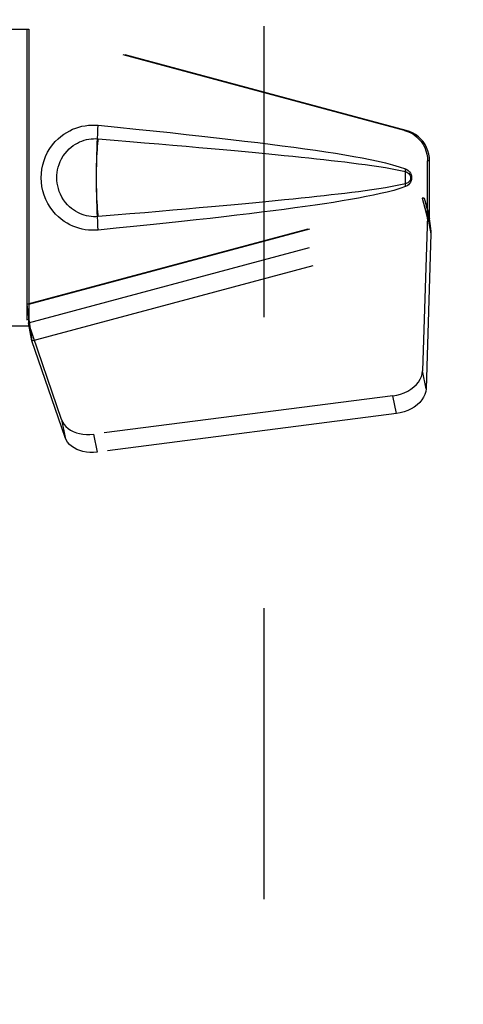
# Model space of a CAD drawing. Header units: inches. Extents: x 0 to 210, y 0 to 136.
# Tile 36 of 93: x 64.78 to 66.54, y 63.46 to 67.37. Entities that reach past the tile are written whole.
import ezdxf

# ---------------------------------------------------------------- set-up
doc = ezdxf.new("R2010")
doc.units = ezdxf.units.IN
doc.header["$LTSCALE"] = 11.549409
doc.header["$MEASUREMENT"] = 0
doc.linetypes.add('HIDDEN', pattern=[0.2, 0.1, -0.1])
doc.layers.get('0').update_dxf_attribs({"linetype": 'CONTINUOUS'})
doc.layers.add('DEFAULT_2', color=8, linetype='HIDDEN')
doc.layers.add('DIMENSIONS', color=7, linetype='CONTINUOUS')
doc.styles.get("Standard").update_dxf_attribs({"font": 'arial.ttf'})
doc.dimstyles.new('DIMSTYLE_1', dxfattribs={"dimtxt": 0.926423, "dimasz": 1.235231, "dimexe": 0.09, "dimexo": 0.07, "dimgap": 0.0375, "dimtad": 0, "dimtih": 1, "dimtoh": 1, "dimzin": 4, "dimdsep": 46, "dimtxsty": 'Standard', "dimblk": '_FILLED', "dimblk1": '_FILLED', "dimblk2": '_FILLED', "dimcen": 0.09, "dimazin": 1, "dimtfac": 1, "dimtofl": 0, "dimtmove": 0, "dimatfit": 3, "dimldrblk": '_FILLED', "dimfxl": 0, "dimtolj": 1, "dimtzin": 4, "dimarcsym": 0})

# ---------------------------------------------------------------- blocks, each defined once
blk = doc.blocks.new('_FILLED')
at = {"color": 0, "linetype": 'ByBlock'}
blk.add_solid([(0, 0), (-1, 0.2), (-1, -0.2)], dxfattribs=at)
blk = doc.blocks.new('*D13')
at = {"layer": 'DIMENSIONS', "color": 2, "linetype": 'Continuous'}
for p, q in [((62.9358, 76.1569), (60.565, 76.1569)), ((66.5608, 76.1569), (69.0313, 76.1569))]:
    blk.add_line(p, q, dxfattribs=at)
at = {"layer": 'DIMENSIONS', "color": 2, "linetype": 'Continuous', "xscale": 1.2352309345, "yscale": 1.2352309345, "zscale": 1.2352309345}
blk.add_blockref('_FILLED', (62.9358, 76.1569), dxfattribs=at)
at = {"layer": 'DIMENSIONS', "color": 2, "linetype": 'Continuous', "xscale": 1.2352309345, "yscale": 1.2352309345, "zscale": 1.2352309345, "rotation": 180}
blk.add_blockref('_FILLED', (66.5608, 76.1569), dxfattribs=at)
at = {"layer": 'DIMENSIONS', "color": 2, "linetype": 'Continuous', "insert": (60.1018, 76.6201), "char_height": 0.92642, "width": 2.517529, "attachment_point": 3, "line_spacing_factor": 0.9}
blk.add_mtext('3.63', dxfattribs=at)

msp = doc.modelspace()

# ---------------------------------------------------------------- linework, layer by layer
at = {"layer": 'DEFAULT_2', "color": 8, "linetype": 'HIDDEN'}
for p, q in [((65.7483, 95.0599), (65.7483, 38.0899)), ((64.4953, 67.3299), (64.8163, 67.3299)), ((64.8086, 67.3299), (64.8086, 66.1499)), ((66.306, 66.9276), (64.8086, 67.3299)), ((64.8163, 67.3299), (64.8163, 66.1499)), ((66.3137, 66.9276), (64.8163, 67.3299)), ((66.306, 66.9276), (66.3137, 66.9276)), ((66.3984, 66.5771), (66.3984, 66.8068)), ((66.4061, 66.8068), (66.3984, 66.8068)), ((66.4061, 66.5771), (66.4061, 66.8068)), ((66.3103, 66.7481), (66.3104, 66.7597)), ((66.3104, 66.7245), (66.3103, 66.7355)), ((66.3104, 66.7136), (66.3104, 66.7245)), ((64.8086, 66.2374), (66.3766, 66.6587)), ((64.8163, 66.2374), (66.3843, 66.6587)), ((66.3843, 66.6587), (66.3766, 66.6587)), ((66.3766, 66.6587), (66.3984, 66.5771)), ((66.3843, 66.6587), (66.4061, 66.5771)), ((66.4, 66.6046), (66.4087, 66.5484)), ((64.8149, 66.1632), (66.3977, 66.5885)), ((66.3977, 66.5885), (66.3785, 65.9734)), ((66.3977, 66.5885), (66.4112, 66.5175)), ((66.4061, 66.5771), (66.3984, 66.5771)), ((66.4087, 66.5484), (66.4096, 66.5376)), ((66.4096, 66.5376), (66.4105, 66.5272)), ((66.4105, 66.5272), (66.4112, 66.5175)), ((64.8284, 66.0922), (66.4112, 66.5175)), ((66.4112, 66.5175), (66.3921, 65.9024)), ((64.8163, 66.2374), (64.8086, 66.2374)), ((64.8241, 66.1226), (64.8155, 66.1789)), ((64.8163, 66.1499), (64.4953, 66.1499)), ((64.9468, 65.7794), (64.8149, 66.1632)), ((64.8284, 66.0922), (64.8149, 66.1632)), ((64.8241, 66.1226), (64.8284, 66.0922)), ((64.9603, 65.7084), (64.8284, 66.0922)), ((66.3921, 65.9024), (66.3785, 65.9734)), ((66.261, 65.8743), (65.0736, 65.7218)), ((66.2746, 65.8033), (66.261, 65.8743)), ((66.2746, 65.8033), (65.0871, 65.6508)), ((64.9468, 65.7794), (64.9603, 65.7084)), ((65.0736, 65.7218), (65.0871, 65.6508))]:
    msp.add_line(p, q, dxfattribs=at)
for points in [[(65.0922, 66.5319), (65.0793, 66.531), (65.0664, 66.531), (65.0535, 66.5318), (65.0406, 66.5333), (65.0279, 66.5357), (65.0153, 66.5389), (65.0031, 66.5429), (64.9912, 66.5476), (64.9795, 66.553), (64.968, 66.5593), (64.9566, 66.5666), (64.9452, 66.5749), (64.9338, 66.5845), (64.9226, 66.5956), (64.9116, 66.6083), (64.9012, 66.6224), (64.892, 66.6376), (64.8839, 66.6537), (64.8774, 66.6703), (64.8722, 66.6873), (64.8686, 66.7045), (64.8664, 66.7217), (64.8656, 66.7391), (64.8663, 66.7564), (64.8683, 66.7736), (64.8718, 66.7907), (64.8768, 66.8078), (64.8832, 66.8244), (64.8911, 66.8406), (64.9002, 66.8559), (64.9105, 66.8701), (64.9215, 66.883), (64.9327, 66.8942), (64.9441, 66.904), (64.9555, 66.9126), (64.9671, 66.9199), (64.9786, 66.9264), (64.9904, 66.9319), (65.0024, 66.9367), (65.0147, 66.9407), (65.0274, 66.944), (65.0402, 66.9464), (65.0532, 66.948)], [(65.0532, 66.948), (65.0662, 66.9488), (65.0792, 66.9488), (65.0922, 66.9479)], [(65.0853, 66.7572), (65.0854, 66.7634), (65.0856, 66.7867), (65.0859, 66.8097), (65.0864, 66.8322), (65.0871, 66.854), (65.0879, 66.875), (65.0888, 66.895), (65.0898, 66.9139), (65.0909, 66.9316), (65.0922, 66.9479)], [(65.0922, 66.9479), (65.1678, 66.9404), (65.2404, 66.933), (65.3101, 66.9258), (65.377, 66.9187), (65.4411, 66.9118), (65.5026, 66.9051), (65.5616, 66.8984), (65.6182, 66.8919), (65.6724, 66.8855), (65.7244, 66.8792), (65.7742, 66.873), (65.822, 66.8668), (65.8678, 66.8608), (65.9117, 66.8547), (65.9538, 66.8487), (65.9941, 66.8427), (66.0327, 66.8367), (66.0696, 66.8307), (66.105, 66.8246), (66.1387, 66.8184), (66.171, 66.8121), (66.2019, 66.8055), (66.2313, 66.7987), (66.2592, 66.7915), (66.2856, 66.7835), (66.3104, 66.7749)], [(66.306, 66.9276), (66.319, 66.9233), (66.3313, 66.9177), (66.343, 66.9108), (66.3539, 66.9026), (66.3638, 66.8933), (66.3726, 66.8829), (66.3803, 66.8717), (66.3867, 66.8597), (66.3918, 66.847), (66.3954, 66.8339), (66.3976, 66.8205), (66.3984, 66.8068)], [(66.4061, 66.8068), (66.4053, 66.8205), (66.4031, 66.8339), (66.3995, 66.847), (66.3944, 66.8597), (66.388, 66.8717), (66.3803, 66.8829), (66.3715, 66.8933), (66.3615, 66.9026), (66.3507, 66.9108), (66.339, 66.9177), (66.3267, 66.9233), (66.3137, 66.9276)], [(65.0922, 66.5854), (65.0828, 66.5849), (65.0735, 66.585), (65.0641, 66.5857), (65.0547, 66.587), (65.0455, 66.5888), (65.0363, 66.5913), (65.0275, 66.5942), (65.0189, 66.5977), (65.0104, 66.6018), (65.0021, 66.6064), (64.9939, 66.6117), (64.9857, 66.6178), (64.9776, 66.6248), (64.9695, 66.6328), (64.9616, 66.642), (64.9542, 66.6521), (64.9476, 66.6629), (64.942, 66.6741), (64.9374, 66.6854), (64.9338, 66.6966), (64.9311, 66.7075), (64.9293, 66.7183), (64.9282, 66.7287), (64.9278, 66.7391), (64.9281, 66.7495), (64.9291, 66.7599), (64.9308, 66.7706), (64.9333, 66.7815), (64.9367, 66.7926), (64.9412, 66.8039), (64.9467, 66.8151), (64.9531, 66.8261), (64.9605, 66.8363), (64.9684, 66.8457), (64.9764, 66.8539), (64.9846, 66.8611), (64.9929, 66.8674), (65.0012, 66.8728), (65.0096, 66.8776), (65.0182, 66.8818), (65.0269, 66.8854), (65.0359, 66.8884), (65.045, 66.8909), (65.0544, 66.8928), (65.0638, 66.8941), (65.0733, 66.8948), (65.0827, 66.8949), (65.0922, 66.8944)], [(65.0922, 66.5854), (65.0911, 66.5941), (65.0901, 66.6042), (65.0891, 66.6157), (65.0883, 66.6284), (65.0875, 66.6422), (65.0868, 66.657), (65.0863, 66.6726), (65.0858, 66.6888), (65.0855, 66.7056), (65.0853, 66.7226), (65.0853, 66.7399), (65.0853, 66.7572), (65.0855, 66.7743), (65.0858, 66.791), (65.0863, 66.8073), (65.0868, 66.8228), (65.0875, 66.8376), (65.0883, 66.8514), (65.0891, 66.8641), (65.0901, 66.8756), (65.0911, 66.8857), (65.0922, 66.8944)], [(65.0922, 66.8944), (65.1556, 66.8891), (65.2168, 66.8839), (65.2758, 66.8789), (65.3327, 66.874), (65.3876, 66.8692), (65.4404, 66.8646), (65.4911, 66.8601), (65.5399, 66.8557), (65.5868, 66.8515), (65.6318, 66.8473), (65.6749, 66.8433), (65.7162, 66.8394), (65.7556, 66.8356), (65.7934, 66.832), (65.8294, 66.8284), (65.8637, 66.8249), (65.8964, 66.8215), (65.9278, 66.8183), (65.9579, 66.815), (65.987, 66.8118), (66.0152, 66.8087), (66.0428, 66.8055), (66.07, 66.8022), (66.0969, 66.7989), (66.1237, 66.7955), (66.1505, 66.792), (66.1773, 66.7882), (66.2042, 66.7842), (66.2309, 66.78), (66.2576, 66.7753), (66.2842, 66.77), (66.3106, 66.7641)], [(66.3106, 66.7158), (66.3104, 66.7237), (66.3103, 66.7318), (66.3103, 66.7399), (66.3103, 66.7481), (66.3104, 66.7561), (66.3106, 66.7641)], [(66.3104, 66.7597), (66.3105, 66.7662), (66.3105, 66.7684), (66.3105, 66.7705), (66.3105, 66.7727), (66.3104, 66.7749)], [(66.3104, 66.7749), (66.3165, 66.7718), (66.3218, 66.7679), (66.3263, 66.7632), (66.33, 66.758), (66.3326, 66.7523), (66.3342, 66.7464), (66.3347, 66.7401), (66.3342, 66.7338), (66.3327, 66.7279), (66.3301, 66.7222), (66.3265, 66.7168), (66.3219, 66.712), (66.3166, 66.7081), (66.3104, 66.7049)], [(66.3106, 66.7641), (66.3157, 66.7622), (66.3201, 66.7597), (66.3239, 66.7565), (66.327, 66.7528), (66.3293, 66.7487), (66.3306, 66.7444), (66.331, 66.7397), (66.3305, 66.7351), (66.3291, 66.7307), (66.3268, 66.7267), (66.3238, 66.7231), (66.32, 66.72), (66.3156, 66.7175), (66.3106, 66.7158)], [(65.0922, 66.5319), (65.0909, 66.5482), (65.0898, 66.5659), (65.0888, 66.5848), (65.0879, 66.6048), (65.0871, 66.6258), (65.0864, 66.6477), (65.0859, 66.6701), (65.0856, 66.6931), (65.0854, 66.7164), (65.0853, 66.7226)], [(66.3106, 66.7158), (66.2843, 66.7098), (66.2578, 66.7045), (66.2311, 66.6998), (66.2044, 66.6956), (66.1776, 66.6916), (66.1508, 66.6879), (66.1241, 66.6843), (66.0973, 66.6809), (66.0705, 66.6776), (66.0434, 66.6744), (66.0159, 66.6712), (65.9877, 66.6681), (65.9586, 66.6649), (65.9285, 66.6616), (65.8972, 66.6583), (65.8645, 66.655), (65.8302, 66.6515), (65.7942, 66.6479), (65.7565, 66.6443), (65.717, 66.6405), (65.6757, 66.6366), (65.6326, 66.6325), (65.5876, 66.6284), (65.5406, 66.6242), (65.4918, 66.6198), (65.4409, 66.6153), (65.3881, 66.6106), (65.3332, 66.6059), (65.2762, 66.601), (65.217, 66.5959), (65.1557, 66.5907), (65.0922, 66.5854)], [(66.3104, 66.7049), (66.2878, 66.697), (66.2638, 66.6896), (66.2385, 66.6829), (66.2119, 66.6765), (66.1841, 66.6705), (66.155, 66.6646), (66.1246, 66.6588), (66.0929, 66.6531), (66.0597, 66.6475), (66.0252, 66.6419), (65.9892, 66.6364), (65.9517, 66.6308), (65.9126, 66.6252), (65.8719, 66.6196), (65.8295, 66.6139), (65.7854, 66.6082), (65.7395, 66.6025), (65.6916, 66.5966), (65.6419, 66.5907), (65.5901, 66.5846), (65.5361, 66.5785), (65.48, 66.5723), (65.4216, 66.5659), (65.3608, 66.5594), (65.2975, 66.5527), (65.2317, 66.5459), (65.1633, 66.539), (65.0922, 66.5319)], [(66.3104, 66.7049), (66.3105, 66.7071), (66.3105, 66.7093), (66.3105, 66.7114), (66.3104, 66.7136)], [(66.3766, 66.6587), (66.3819, 66.6391), (66.3872, 66.6199), (66.3927, 66.601), (66.3981, 66.5826), (66.4034, 66.5651), (66.4087, 66.5484)], [(66.3843, 66.6587), (66.3869, 66.6491), (66.3895, 66.6397), (66.3921, 66.6304), (66.3948, 66.6214), (66.3974, 66.6128), (66.4, 66.6046)], [(66.4, 66.6046), (66.3996, 66.6018), (66.3993, 66.599), (66.3989, 66.5963), (66.3985, 66.5936), (66.3981, 66.591), (66.3977, 66.5885)], [(64.8086, 66.2374), (64.8111, 66.2172), (64.8137, 66.1971), (64.8164, 66.1775), (64.8191, 66.1584), (64.8241, 66.1226)], [(64.8163, 66.2374), (64.8161, 66.2271), (64.8158, 66.1972)], [(64.823, 66.1304), (64.8215, 66.1413), (64.8194, 66.1587), (64.8177, 66.1747), (64.8166, 66.1892), (64.816, 66.202), (64.8159, 66.2096)], [(64.8155, 66.1789), (64.8153, 66.1734), (64.8152, 66.1708), (64.8151, 66.1682), (64.815, 66.1657), (64.8149, 66.1632)], [(64.8158, 66.1972), (64.8157, 66.1878), (64.8155, 66.1789)], [(66.261, 65.8743), (66.2765, 65.877), (66.2914, 65.881), (66.3058, 65.8864), (66.3195, 65.8929), (66.3321, 65.9005), (66.3435, 65.9092), (66.3536, 65.9186), (66.3621, 65.9288), (66.3689, 65.9396), (66.374, 65.9507), (66.3772, 65.9619), (66.3785, 65.9734)], [(66.3921, 65.9024), (66.3907, 65.8909), (66.3875, 65.8797), (66.3825, 65.8685), (66.3756, 65.8578), (66.3671, 65.8476), (66.3571, 65.8381), (66.3456, 65.8295), (66.333, 65.8219), (66.3194, 65.8153), (66.3049, 65.81), (66.29, 65.806), (66.2746, 65.8033)], [(64.9468, 65.7794), (64.951, 65.7697), (64.9566, 65.7607), (64.9638, 65.7524), (64.9724, 65.7448), (64.9822, 65.7381), (64.9931, 65.7324), (65.0051, 65.7277), (65.0178, 65.7242), (65.0312, 65.7218), (65.0451, 65.7206), (65.0592, 65.7206), (65.0736, 65.7218)], [(65.0871, 65.6508), (65.0728, 65.6496), (65.0587, 65.6496), (65.0448, 65.6508), (65.0314, 65.6531), (65.0186, 65.6567), (65.0067, 65.6613), (64.9958, 65.6671), (64.9859, 65.6738), (64.9774, 65.6813), (64.9702, 65.6897), (64.9645, 65.6987), (64.9603, 65.7084)]]:
    msp.add_lwpolyline(points, dxfattribs=at)

# ---------------------------------------------------------------- dimensions: what is measured, and where the dimension line sits
at = {"layer": 'DIMENSIONS', "color": 2, "linetype": 'Continuous'}
dim = msp.add_linear_dim(base=(66.5608043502, 76.1568822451), p1=(62.9358043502, 94.6999062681), p2=(66.5608043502, 37.4289062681), dimstyle='DIMSTYLE_1', dxfattribs=at)
dim.commit()
dim.dimension.update_dxf_attribs({"geometry": '*D13', "text_midpoint": (58.8418029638, 76.1517175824), "dimtype": 160})

doc.saveas('drawing.dxf')
